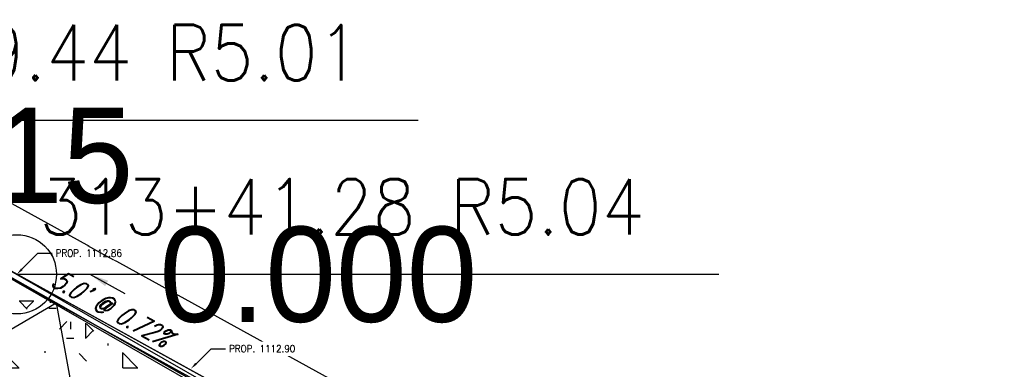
# Model space of a CAD drawing. Extents: x 167754 to 212748, y 396132 to 454338.
# Tile 55 of 147: x 195249 to 195274, y 404241 to 404250. Entities that reach past the tile are written whole.
import ezdxf
from ezdxf import colors
from ezdxf.entities.mleader import LeaderData, LeaderLine
from ezdxf.enums import TextEntityAlignment as Align
from ezdxf.math import Vec2, Vec3

# ---------------------------------------------------------------- set-up
doc = ezdxf.new("R2010")
doc.units = 0
doc.header["$MEASUREMENT"] = 0
doc.layers.get('0').update_dxf_attribs({"linetype": 'CONTINUOUS'})
for name, color, linetype, plot in [('0_3DP_MAT', 181, 'CONTINUOUS', False), ('0_EX. 3DP', 31, 'CONTINUOUS', False), ('0_QUANTITIES_PAVEMENT REMOVED', 130, 'CONTINUOUS', False)]:
    doc.layers.add(name, color=color, linetype=linetype, plot=plot)
for name, color, linetype in [('0_PNTS', 1, 'CONTINUOUS'), ('PNTDESC', 3, 'CONTINUOUS'), ('PNTELEV', 5, 'CONTINUOUS'), ('PNTNO', 7, 'CONTINUOUS'), ('PV_P_CURB_RAMP', 3, 'CONTINUOUS'), ('PV_P_CURB_RAMP_HATCH', 3, 'CONTINUOUS'), ('SC_SCRATCH-6', 6, 'CONTINUOUS')]:
    doc.layers.add(name, color=color, linetype=linetype)
doc.styles.add('PTXT', font='TXT')
doc.styles.add('romans', font='romans.shx', dxfattribs={"width": 0.75, "oblique": 22.5})
doc.styles.get("Standard").update_dxf_attribs({"font": 'romans.shx', "width": 0.9})
doc.dimstyles.new('4P', dxfattribs={"dimscale": 4, "dimtxt": 0.14, "dimasz": 0.14, "dimexe": 0.05, "dimexo": 0.05, "dimgap": 0.05, "dimtad": 1, "dimzin": 0, "dimdsep": 46, "dimtxsty": 'romans', "dimcen": 0, "dimdle": 0.1, "dimclrd": 1, "dimclre": 1, "dimclrt": 7, "dimaunit": 1, "dimadec": 4, "dimazin": 0, "dimtfac": 1, "dimtmove": 0, "dimatfit": 2, "dimfxl": 1, "dimtvp": 1, "dimtolj": 1, "dimtzin": 0, "dimarcsym": 0})

# ---------------------------------------------------------------- blocks, each defined once
blk = doc.blocks.new('SPT4')
at = {"color": 0, "linetype": 'Continuous'}
blk.add_circle((0, 0), 0.5, dxfattribs=at)
blk = doc.blocks.new('SRVPNO1')
at = {"layer": 'PNTDESC', "style": 'PTXT'}
blk.add_attdef('DESC2', text='', height=1, dxfattribs=at).set_placement((0, -1.75), align=Align.CENTER)
at = {"layer": 'PNTELEV', "style": 'PTXT'}
blk.add_attdef('ELEV2', (1.5, -0.5), '', height=1, dxfattribs=at)
at = {"layer": 'PNTNO', "style": 'PTXT'}
blk.add_attdef('PT#', text='', height=1, dxfattribs=at).set_placement((0, 0.75), align=Align.CENTER)

msp = doc.modelspace()

# ---------------------------------------------------------------- hatches: boundary and pattern name
at = {"layer": 'PV_P_CURB_RAMP_HATCH', "transparency": 33554495}
h = msp.add_hatch(dxfattribs=at)
h.set_pattern_fill('CONCRE', color=256, scale=3, pattern_type=2)
h.set_pattern_definition([(0, (0, 0), (3, 3), [0.375, -2.625]), (90, (0, 0), (-3, 3), [0.375, -2.625]), (135, (0.375, 0), (-2.999999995, 2e-16), [0.5303301, -3.7123107]), (0, (0.375, 1.6875), (3, 3), [0.375, -2.625]), (45, (0.5625, 1.5), (0, 2.999999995), [0.2651649, -3.9774756]), (135, (0.5625, 1.5), (-2.999999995, 2e-16), [0.2651649, -3.9774756]), (0, (1.5, 2.4375), (3, 3), [0.5303301, -2.4696699]), (45, (1.5, 2.4375), (0, 2.999999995), [0.375, -3.8676408]), (135, (2.0303, 2.4375), (-2.999999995, 2e-16), [0.375, -3.8676408]), (90, (2.0625, 0.75), (-3, 3), [0.375, -2.625]), (45, (2.0625, 0.75), (0, 2.999999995), [0.2651649, -3.9774756]), (135, (2.25, 0.9375), (-2.999999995, 2e-16), [0.2651649, -3.9774756]), (0, (0.375, 0.75), (3, 3), [0.1875, -2.5125]), (0, (2.625, 1.5), (3, 3), [0.1875, -2.5125]), (90, (1.6875, 1.875), (-3, 3), [0.1875, -2.5125]), (135, (2.0625, 0.1875), (-2.999999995, 2e-16), [0.2651649, -3.9774756]), (135, (0.75, 2.25), (-2.999999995, 2e-16), [0.2651649, -3.9774756]), (45, (1.4062, 0.9844), (0, 2.999999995), [0.2651649, -3.9774756]), (90, (1.0312, 0.375), (-3, 3), [0.046875, -2.953125]), (90, (1.172, 1.6406), (-3, 3), [0.046875, -2.953125]), (90, (2.578, 2.1562), (-3, 3), [0.046875, -2.953125]), (90, (2.625, 0.5625), (-3, 3), [0.046875, -2.953125])])
h.paths.add_polyline_path([(195237.186, 404238.387), (195244.33, 404234.312), (195250.462, 404230.931), (195255.515, 404228.151), (195274.25, 404229.643), (195246.555, 404244.883), (195242.148, 404247.247)])

# ---------------------------------------------------------------- linework, layer by layer
at = {"layer": '0_EX. 3DP'}
for points in [[(195272.642, 404230.181, 1113.429), (195259.414, 404237.476, 1113.026), (195250.312, 404242.64, 1112.764), (195237.466, 404249.89, 1112.612), (195214.758, 404262.502, 1112.458)], [(195239.806, 404236.14, 1112.43), (195245.089, 404239.585, 1112.711), (195250.312, 404242.64, 1112.764), (195251.568, 404235.77, 1112.796)]]:
    msp.add_polyline3d(points, dxfattribs=at)
at = {"layer": 'PV_P_CURB_RAMP'}
msp.add_lwpolyline([(195237.186, 404238.387), (195244.33, 404234.312), (195250.462, 404230.931), (195255.515, 404228.151), (195274.25, 404229.643), (195246.555, 404244.883), (195242.148, 404247.247), (195237.186, 404238.387)], close=True, dxfattribs=at)

# ---------------------------------------------------------------- texts
at = {"layer": 'SC_SCRATCH-6', "width": 0.9}
for s, p in [('313+49.44 R5.01', (195242.718, 404248.95)), ('313+41.28 R5.04', (195249.892, 404245.063))]:
    msp.add_text(s, height=1.4, dxfattribs=at).set_placement(p, align=Align.MIDDLE_LEFT)

# ---------------------------------------------------------------- leaders
at = {"layer": 'SC_SCRATCH-6', "has_arrowhead": 0}
msp.add_leader([(195242.148, 404247.247), (195242.158, 404247.25), (195259.458, 404247.25)], dimstyle='4P', override={"dimscale": 20, "dimasz": 0.1}, dxfattribs=at)

# ---------------------------------------------------------------- next in the draw order: leaders
at = {"layer": '0_3DP_MAT'}
ml = msp.add_multileader_mtext('Standard', dxfattribs=at)
ml.set_content('PROP. 1112.86', color=256)
ml.set_leader_properties()
ml.build(insert=Vec2(0, 0))
ml.multileader.update_dxf_attribs({"dogleg_length": 0.36, "arrow_head_size": 0.18})
ctx = ml.context
ctx.base_point, ctx.char_height, ctx.arrow_head_size, ctx.landing_gap_size, ctx.plane_origin = Vec3(195250.212, 404243.894, 1112.588), 0.18, 0.18, 0.09, Vec3(195233.325, 404252.894, 1112.588)
notes = []
notes.append((ctx, [(0, (1, 1, 0), (195249.852, 404243.894, 1112.588), (1, 0), 0.36, [(0, [(195249.323, 404243.36, 1112.588)], 0, [])])]))
ctx.mtext.insert, ctx.mtext.flow_direction = Vec3(195250.302, 404243.984, 1112.588), 5
ctx.mtext.has_bg_fill, ctx.mtext.bg_color, ctx.mtext.bg_scale_factor, ctx.mtext.bg_transparency, ctx.mtext.use_window_bg_color = 1, -1027028792, 1.5, 0, 1
for ctx, leaders in notes:
    for number, flags, end, landing, length, lines in leaders:
        leader = LeaderData()
        leader.index, (leader.has_last_leader_line, leader.has_dogleg_vector, leader.attachment_direction) = number, flags
        leader.last_leader_point, leader.dogleg_vector, leader.dogleg_length = Vec3(end), Vec3(landing), length
        for number, points, colour, breaks in lines:
            line = LeaderLine()
            line.index, line.vertices, line.color, line.breaks = number, Vec3.list(points), colors.encode_raw_color(colour), breaks
            leader.lines.append(line)
        ctx.leaders.append(leader)

# ---------------------------------------------------------------- next in the draw order: linework, layer by layer
at = {"layer": '0_3DP_MAT', "color": 211, "elevation": 1112.588}
for points in [[(195320.037, 404206.16), (195247.21, 404246.235)], [(195319.314, 404204.846), (195246.487, 404244.921)], [(195319.232, 404204.697), (195246.405, 404244.772)]]:
    msp.add_lwpolyline(points, dxfattribs=at)
at = {"layer": '0_3DP_MAT', "color": 211}
msp.add_polyline3d([(195258.951, 404238.062, 1112.939), (195253.703, 404240.949, 1112.896), (195249.323, 404243.36, 1112.86), (195242.148, 404247.247, 1112.8)], dxfattribs=at)
at = {"layer": 'SC_SCRATCH-6'}
for points in [[(195242.324, 404247.36), (195272.411, 404230.133)], [(195242.239, 404247.213), (195272.155, 404230.083)]]:
    msp.add_lwpolyline(points, dxfattribs=at)

# ---------------------------------------------------------------- next in the draw order: block references
at = {"layer": '0_PNTS', "xscale": 2.4, "yscale": 2.4, "zscale": 2.4}
msp.add_blockref('SRVPNO1', (195249.323, 404243.36, 1112.86), dxfattribs=at).add_auto_attribs({'PT#': 'D15', 'ELEV2': '0.000'})
at = {"layer": '0_PNTS', "xscale": 2, "yscale": 2, "zscale": 2}
msp.add_blockref('SPT4', (195249.323, 404243.36, 1112.86), dxfattribs=at)

# ---------------------------------------------------------------- next in the draw order: texts
at = {"layer": '0_3DP_MAT', "color": 211, "style": 'romans', "oblique": 22.5, "width": 0.75}
msp.add_text("5.0' @ 0.72%", height=0.48, rotation=331.1775, dxfattribs=at).set_placement((195251.59, 404242.295), align=Align.CENTER)

# ---------------------------------------------------------------- next in the draw order: leaders
at = {"layer": '0_3DP_MAT', "color": 211}
msp.add_leader([(195251.17, 404243.361), (195252.046, 404242.879)], dimstyle='4P', override={"dimscale": 20, "dimtxt": 0.12, "dimasz": 0.024, "dimdec": 2}, dxfattribs=at)
at = {"layer": 'SC_SCRATCH-6', "has_arrowhead": 0}
msp.add_leader([(195249.323, 404243.36), (195249.332, 404243.363), (195267.052, 404243.363)], dimstyle='4P', override={"dimscale": 20, "dimasz": 0.1}, dxfattribs=at)

# ---------------------------------------------------------------- next in the draw order: leaders
at = {"layer": '0_3DP_MAT'}
ml = msp.add_multileader_mtext('Standard', dxfattribs=at)
ml.set_content('PROP. 1112.90', color=256)
ml.set_leader_properties()
ml.build(insert=Vec2(0, 0))
ml.multileader.update_dxf_attribs({"dogleg_length": 0.36, "arrow_head_size": 0.18})
ctx = ml.context
ctx.base_point, ctx.char_height, ctx.arrow_head_size, ctx.landing_gap_size, ctx.plane_origin = Vec3(195254.593, 404241.483, 1112.316), 0.18, 0.18, 0.09, Vec3(195237.706, 404250.484, 1112.316)
notes = []
notes.append((ctx, [(0, (1, 1, 0), (195254.233, 404241.483, 1112.316), (1, 0), 0.36, [(0, [(195253.72, 404240.979, 1112.316)], 0, [])])]))
ctx.mtext.insert, ctx.mtext.flow_direction = Vec3(195254.683, 404241.573, 1112.316), 5
ctx.mtext.has_bg_fill, ctx.mtext.bg_color, ctx.mtext.bg_scale_factor, ctx.mtext.bg_transparency, ctx.mtext.use_window_bg_color = 1, -1027028792, 1.5, 0, 1
for ctx, leaders in notes:
    for number, flags, end, landing, length, lines in leaders:
        leader = LeaderData()
        leader.index, (leader.has_last_leader_line, leader.has_dogleg_vector, leader.attachment_direction) = number, flags
        leader.last_leader_point, leader.dogleg_vector, leader.dogleg_length = Vec3(end), Vec3(landing), length
        for number, points, colour, breaks in lines:
            line = LeaderLine()
            line.index, line.vertices, line.color, line.breaks = number, Vec3.list(points), colors.encode_raw_color(colour), breaks
            leader.lines.append(line)
        ctx.leaders.append(leader)

# ---------------------------------------------------------------- next in the draw order: linework, layer by layer
at = {"layer": '0_QUANTITIES_PAVEMENT REMOVED', "elevation": 1112.005}
msp.add_lwpolyline([(195238.838, 404228.683), (195239.717, 404234.275), (195239.806, 404236.14), (195237.186, 404238.387), (195242.148, 404247.247), (195250.312, 404242.64), (195259.414, 404237.476), (195272.647, 404230.179), (195274.25, 404229.643), (195255.505, 404228.148), (195254.134, 404228.091), (195251.303, 404228.048), (195247.918, 404228.079), (195244.812, 404228.202), (195241.711, 404228.41), (195238.838, 404228.683)], dxfattribs=at)

doc.saveas('drawing.dxf')
